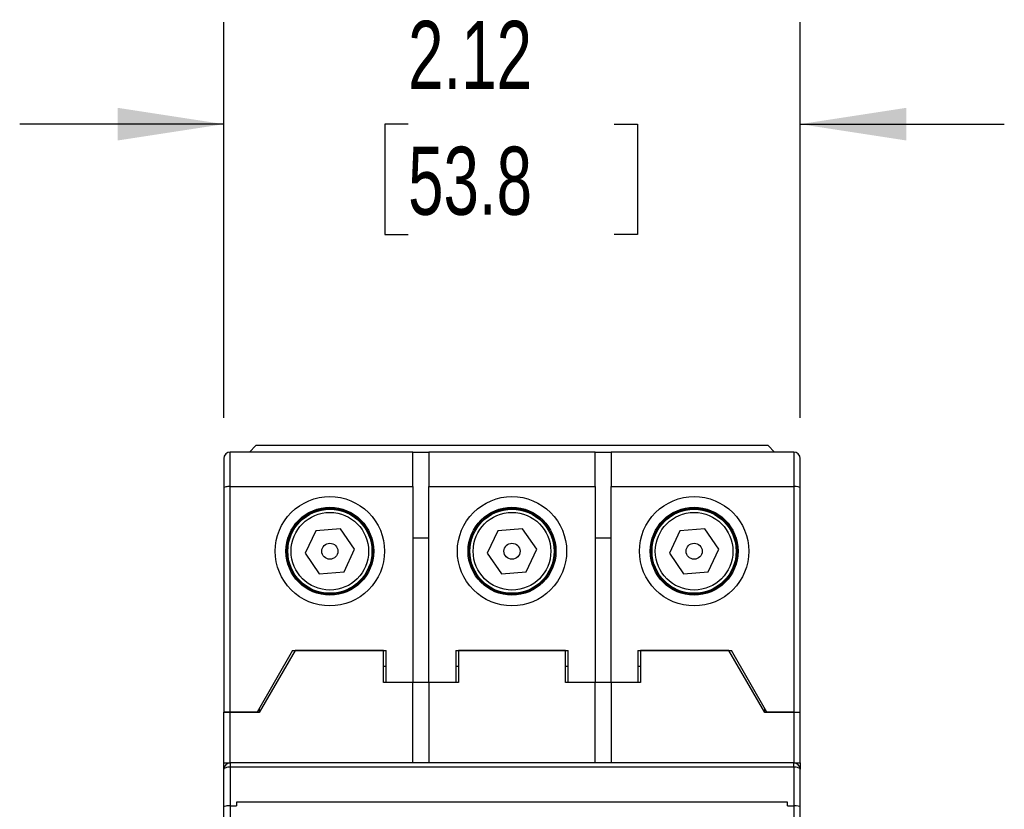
# Model space of a CAD drawing. Header units: inches. Extents: x 0.7 to 32.2, y 0.7 to 24.8.
# Tile 12 of 15: x 24.3 to 28, y 11.6 to 14.5. Entities that reach past the tile are written whole.
import ezdxf

# ---------------------------------------------------------------- set-up
doc = ezdxf.new("R2010")
doc.units = ezdxf.units.IN
doc.header["$LTSCALE"] = 3
doc.header["$MEASUREMENT"] = 0
doc.layers.add('DIMENSIONS', color=140, linetype='Continuous', lineweight=25)
doc.styles.add('SLDTEXTSTYLE0', font='TXT', dxfattribs={"width": 0.7})
doc.dimstyles.new('SLDDIMSTYLE0', dxfattribs={"dimtxt": 0.254883, "dimasz": 0.39, "dimexe": 0, "dimexo": 0.0625, "dimgap": 0.063721, "dimtad": 0, "dimtih": 1, "dimtoh": 1, "dimrnd": 1e-09, "dimzin": 12, "dimdsep": 46, "dimtxsty": 'SLDTEXTSTYLE0', "dimsah": 1, "dimcen": 0.09, "dimadec": 0, "dimazin": 3, "dimtfac": 1, "dimtmove": 0, "dimatfit": 0, "dimfxl": 0, "dimfrac": 2, "dimtolj": 1, "dimtzin": 12, "dimarcsym": 0})

# ---------------------------------------------------------------- blocks, each defined once
blk = doc.blocks.new('_D_5')
at = {"layer": 'DIMENSIONS'}
for p, q in [((25.0971, 13.0281), (25.0971, 14.4815)), ((27.2153, 13.0281), (27.2153, 14.4815)), ((25.0971, 14.1065), (24.3471, 14.1065)), ((25.7744, 14.1065), (25.6888, 14.1065)), ((25.6888, 14.1065), (25.6888, 13.7014)), ((26.5318, 14.1065), (26.6174, 14.1065)), ((26.6174, 14.1065), (26.6174, 13.7014)), ((27.2153, 14.1065), (27.9653, 14.1065)), ((25.6888, 13.7014), (25.7744, 13.7014)), ((26.6174, 13.7014), (26.5318, 13.7014))]:
    blk.add_line(p, q, dxfattribs=at)
for points in [[(25.0971, 14.1065), (24.7071, 14.1665), (24.7071, 14.0465)], [(27.2153, 14.1065), (27.6053, 14.0465), (27.6053, 14.1665)]]:
    blk.add_solid(points, dxfattribs=at)
at = {"layer": 'DIMENSIONS', "char_height": 0.25, "attachment_point": 1, "style": 'SLDTEXTSTYLE0'}
for s, insert in [('2.12', (25.7744, 14.4858)), ('53.8', (25.7744, 14.0236))]:
    blk.add_mtext(s, dxfattribs=dict(at, insert=insert))

msp = doc.modelspace()

# ---------------------------------------------------------------- linework, layer by layer
for p, q in [((25.2153, 12.9254), (25.1916, 12.9017)), ((27.0971, 12.9254), (25.2153, 12.9254)), ((27.1208, 12.9017), (27.0971, 12.9254)), ((25.1208, 12.7758), (25.1208, 12.9017)), ((25.792, 12.9017), (25.1208, 12.9017)), ((25.792, 12.7758), (25.792, 12.9017)), ((25.792, 12.9017), (25.8511, 12.9017)), ((25.8511, 12.9017), (25.8511, 12.7758)), ((26.4613, 12.9017), (25.8511, 12.9017)), ((26.4613, 12.7758), (26.4613, 12.9017)), ((26.4613, 12.9017), (26.5204, 12.9017)), ((26.5204, 12.9017), (26.5204, 12.7758)), ((27.1916, 12.9017), (26.5204, 12.9017)), ((27.1916, 12.9017), (27.1916, 12.7758)), ((25.0971, 12.8781), (25.0971, 12.7694)), ((27.2153, 12.7694), (27.2153, 12.8781)), ((25.1208, 12.7758), (25.792, 12.7758)), ((25.1208, 11.947), (25.1208, 12.7758)), ((25.792, 12.7758), (25.792, 12.0553)), ((25.8511, 12.0553), (25.8511, 12.7758)), ((25.8511, 12.7758), (26.4613, 12.7758)), ((26.4613, 12.7758), (26.4613, 12.0553)), ((26.5204, 12.0553), (26.5204, 12.7758)), ((26.5204, 12.7758), (27.1916, 12.7758)), ((27.1916, 12.7758), (27.1916, 11.947)), ((25.0971, 12.7694), (25.0971, 11.947)), ((27.2153, 11.947), (27.2153, 12.7694)), ((25.4349, 12.6127), (25.3958, 12.5301)), ((25.5259, 12.6202), (25.4349, 12.6127)), ((25.578, 12.5451), (25.5259, 12.6202)), ((26.1042, 12.6127), (26.0651, 12.5301)), ((26.1952, 12.6202), (26.1042, 12.6127)), ((26.2473, 12.5451), (26.1952, 12.6202)), ((26.7735, 12.6127), (26.7344, 12.5301)), ((26.8645, 12.6202), (26.7735, 12.6127)), ((26.9166, 12.5451), (26.8645, 12.6202)), ((25.792, 12.5868), (25.8511, 12.5868)), ((26.4613, 12.5868), (26.5204, 12.5868)), ((25.3958, 12.5301), (25.4479, 12.4549)), ((25.539, 12.4625), (25.578, 12.5451)), ((26.0651, 12.5301), (26.1172, 12.4549)), ((26.2082, 12.4625), (26.2473, 12.5451)), ((26.7344, 12.5301), (26.7865, 12.4549)), ((26.8775, 12.4625), (26.9166, 12.5451)), ((25.4479, 12.4549), (25.539, 12.4625)), ((26.1172, 12.4549), (26.2082, 12.4625)), ((26.7865, 12.4549), (26.8775, 12.4625)), ((25.3499, 12.1734), (25.2192, 11.947)), ((25.3589, 12.1734), (25.2271, 11.945)), ((25.3499, 12.1734), (25.6936, 12.1734)), ((25.6838, 12.1734), (25.3589, 12.1734)), ((25.6838, 12.0553), (25.6838, 12.1734)), ((25.6936, 12.0553), (25.6936, 12.1734)), ((25.9495, 12.1734), (26.3629, 12.1734)), ((25.9495, 12.1734), (25.9495, 12.0553)), ((25.9594, 12.1734), (25.9594, 12.0553)), ((26.3531, 12.1734), (25.9594, 12.1734)), ((26.3531, 12.0553), (26.3531, 12.1734)), ((26.3629, 12.0553), (26.3629, 12.1734)), ((26.6188, 12.1734), (26.9625, 12.1734)), ((26.6188, 12.1734), (26.6188, 12.0553)), ((26.6286, 12.1734), (26.6286, 12.0553)), ((26.9535, 12.1734), (26.6286, 12.1734)), ((27.0853, 11.945), (26.9535, 12.1734)), ((27.0932, 11.947), (26.9625, 12.1734)), ((25.6936, 12.1143), (25.6838, 12.1143)), ((25.9594, 12.1143), (25.9495, 12.1143)), ((26.3629, 12.1143), (26.3531, 12.1143)), ((26.6286, 12.1143), (26.6188, 12.1143)), ((25.792, 12.0553), (25.6838, 12.0553)), ((25.792, 12.0553), (25.6936, 12.0553)), ((25.8511, 12.0553), (25.792, 12.0553)), ((25.792, 11.76), (25.792, 12.0553)), ((25.9495, 12.0553), (25.8511, 12.0553)), ((25.8511, 12.0553), (25.8511, 11.76)), ((25.9594, 12.0553), (25.8511, 12.0553)), ((26.4613, 12.0553), (26.3531, 12.0553)), ((26.4613, 12.0553), (26.3629, 12.0553)), ((26.5204, 12.0553), (26.4613, 12.0553)), ((26.4613, 11.76), (26.4613, 12.0553)), ((26.6188, 12.0553), (26.5204, 12.0553)), ((26.5204, 12.0553), (26.5204, 11.76)), ((26.6286, 12.0553), (26.5204, 12.0553)), ((25.1208, 11.947), (25.0971, 11.947)), ((25.0971, 11.945), (25.0971, 11.947)), ((25.1208, 11.945), (25.0971, 11.945)), ((25.0971, 11.76), (25.0971, 11.945)), ((25.2192, 11.947), (25.1208, 11.947)), ((25.1208, 11.76), (25.1208, 11.945)), ((25.2271, 11.945), (25.1208, 11.945)), ((25.2271, 11.9607), (25.2271, 11.945)), ((27.0853, 11.945), (27.0853, 11.9607)), ((27.1916, 11.945), (27.0853, 11.945)), ((27.1916, 11.947), (27.0932, 11.947)), ((27.1916, 11.947), (27.2153, 11.947)), ((27.1916, 11.945), (27.1916, 11.76)), ((27.2153, 11.945), (27.1916, 11.945)), ((27.2153, 11.945), (27.2153, 11.947)), ((27.2153, 11.76), (27.2153, 11.945)), ((25.0971, 11.76), (25.1208, 11.76)), ((25.1208, 11.76), (25.1208, 11.7447)), ((27.1916, 11.76), (25.1208, 11.76)), ((27.1916, 11.7447), (27.1916, 11.76)), ((27.1916, 11.76), (27.2153, 11.76)), ((25.0971, 11.7443), (25.0985, 11.7443)), ((25.0971, 11.7443), (25.0971, 11.7364)), ((25.0971, 11.5982), (25.0971, 11.7364)), ((25.1208, 11.7447), (25.1208, 11.6025)), ((27.1916, 11.7447), (25.1208, 11.7447)), ((27.1916, 11.7447), (27.1916, 11.6025)), ((27.2139, 11.7443), (27.2153, 11.7443)), ((27.2153, 11.7364), (27.2153, 11.7443)), ((27.2153, 11.5982), (27.2153, 11.7364)), ((25.1444, 11.6163), (25.1444, 11.6025)), ((27.168, 11.6163), (25.1444, 11.6163)), ((27.168, 11.6025), (27.168, 11.6163)), ((25.0971, 11.2679), (25.0971, 11.5982)), ((25.1208, 11.6025), (25.1208, 11.2679)), ((25.1208, 11.6025), (25.1444, 11.6025)), ((27.168, 11.6025), (27.1916, 11.6025)), ((27.1916, 11.6025), (27.1916, 11.2679)), ((27.2153, 11.2679), (27.2153, 11.5982))]:
    msp.add_line(p, q)
at = {"flags": 128}
for points in [[(25.1208, 11.7447), (25.1162, 11.7445), (25.1117, 11.744), (25.1076, 11.7433), (25.1041, 11.7423), (25.1011, 11.741), (25.0989, 11.7396), (25.0976, 11.738), (25.0971, 11.7364)], [(27.2153, 11.7364), (27.2148, 11.738), (27.2135, 11.7396), (27.2113, 11.741), (27.2083, 11.7423), (27.2048, 11.7433), (27.2007, 11.744), (27.1962, 11.7445), (27.1916, 11.7447)]]:
    msp.add_lwpolyline(points, dxfattribs=at)
for centre, radius in [((25.4869, 12.5376), 0.1614), ((25.4869, 12.5376), 0.1575), ((25.4869, 12.5376), 0.1546), ((25.4869, 12.5376), 0.1426), ((26.1562, 12.5376), 0.1614), ((26.1562, 12.5376), 0.1575), ((26.1562, 12.5376), 0.1546), ((26.1562, 12.5376), 0.1426), ((26.8255, 12.5376), 0.1614), ((26.8255, 12.5376), 0.1575), ((26.8255, 12.5376), 0.1546), ((26.8255, 12.5376), 0.1426), ((25.4869, 12.5376), 0.0295), ((26.1562, 12.5376), 0.0295), ((26.8255, 12.5376), 0.0295)]:
    msp.add_circle(centre, radius)
for centre, start, end in [((25.1208, 12.8781), 90, 180), ((27.1916, 12.8781), 0, 90), ((25.1208, 11.7364), 90, 180), ((27.1916, 11.7364), 0, 90)]:
    msp.add_arc(centre, 0.0236, start, end)
for centre, ratio, start_param, end_param in [((25.1208, 12.7694), 0.267949, 1.570796, 3.141593), ((27.1916, 12.7694), 0.267949, 0, 1.570796), ((25.1208, 11.5982), 0.181335, 1.570796, 3.141593), ((27.1916, 11.5982), 0.181335, 0, 1.570796)]:
    msp.add_ellipse(centre, major_axis=(0.0236, 0), ratio=ratio, start_param=start_param, end_param=end_param)
for points, knots in [([(25.4869, 12.3368), (25.4337, 12.3368), (25.3826, 12.3579), (25.3073, 12.4332), (25.2861, 12.4843), (25.2861, 12.5908), (25.3073, 12.6419), (25.3826, 12.7172), (25.4337, 12.7384), (25.4869, 12.7384)], [0, 0, 0, 0, 0.25, 0.25, 0.5, 0.5, 0.75, 0.75, 1, 1, 1, 1]), ([(25.4869, 12.7384), (25.5402, 12.7384), (25.5912, 12.7172), (25.6665, 12.6419), (25.6877, 12.5908), (25.6877, 12.4843), (25.6665, 12.4332), (25.5912, 12.3579), (25.5402, 12.3368), (25.4869, 12.3368)], [0, 0, 0, 0, 0.25, 0.25, 0.5, 0.5, 0.75, 0.75, 1, 1, 1, 1]), ([(26.1562, 12.3368), (26.103, 12.3368), (26.0519, 12.3579), (25.9766, 12.4332), (25.9554, 12.4843), (25.9554, 12.5908), (25.9766, 12.6419), (26.0519, 12.7172), (26.103, 12.7384), (26.1562, 12.7384)], [0, 0, 0, 0, 0.25, 0.25, 0.5, 0.5, 0.75, 0.75, 1, 1, 1, 1]), ([(26.1562, 12.7384), (26.2095, 12.7384), (26.2605, 12.7172), (26.3358, 12.6419), (26.357, 12.5908), (26.357, 12.4843), (26.3358, 12.4332), (26.2605, 12.3579), (26.2095, 12.3368), (26.1562, 12.3368)], [0, 0, 0, 0, 0.25, 0.25, 0.5, 0.5, 0.75, 0.75, 1, 1, 1, 1]), ([(26.8255, 12.3368), (26.7722, 12.3368), (26.7212, 12.3579), (26.6459, 12.4332), (26.6247, 12.4843), (26.6247, 12.5908), (26.6459, 12.6419), (26.7212, 12.7172), (26.7722, 12.7384), (26.8255, 12.7384)], [0, 0, 0, 0, 0.25, 0.25, 0.5, 0.5, 0.75, 0.75, 1, 1, 1, 1]), ([(26.8255, 12.7384), (26.8787, 12.7384), (26.9298, 12.7172), (27.0051, 12.6419), (27.0263, 12.5908), (27.0263, 12.4843), (27.0051, 12.4332), (26.9298, 12.3579), (26.8787, 12.3368), (26.8255, 12.3368)], [0, 0, 0, 0, 0.25, 0.25, 0.5, 0.5, 0.75, 0.75, 1, 1, 1, 1]), ([(25.0971, 11.7364), (25.0971, 11.7364), (25.0971, 11.7365), (25.0971, 11.7371), (25.0971, 11.7382), (25.0971, 11.7401), (25.0971, 11.7432), (25.0971, 11.7469), (25.0971, 11.7511), (25.0971, 11.7556), (25.0971, 11.7585), (25.0971, 11.76)], [0, 0, 0, 0, 0.08014, 0.159766, 0.240153, 0.369839, 0.500093, 0.629779, 0.760034, 0.879879, 1, 1, 1, 1]), ([(27.2153, 11.76), (27.2153, 11.7537), (27.2153, 11.7477), (27.2153, 11.7389), (27.2153, 11.7364), (27.2153, 11.7364)], [0, 0, 0, 0, 0.5, 0.5, 1, 1, 1, 1])]:
    msp.add_open_spline(points, degree=3, knots=knots)

# ---------------------------------------------------------------- dimensions: what is measured, and where the dimension line sits
at = {"layer": 'DIMENSIONS'}
dim = msp.add_linear_dim(base=(25.0971, 14.1065), p1=(27.2153, 12.8781), p2=(25.0971, 12.8781), angle=0, dimstyle='SLDDIMSTYLE0', dxfattribs=at)
dim.commit()
dim.dimension.update_dxf_attribs({"geometry": '_D_5', "text_midpoint": (26.1531, 14.1065), "dimtype": 160})

doc.saveas('drawing.dxf')
